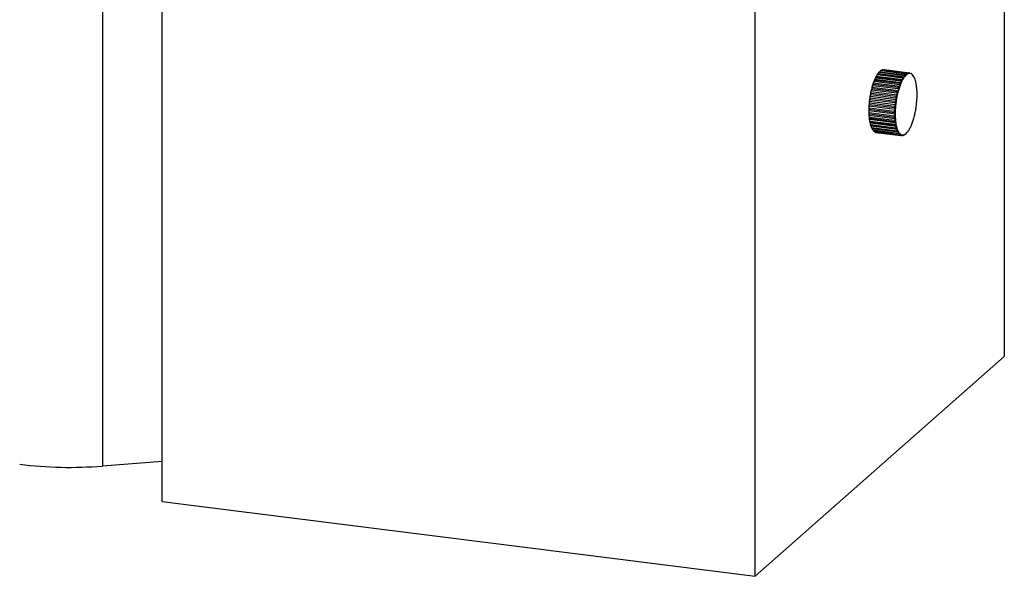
# Paper-space layout '_Dimétrica' of a CAD drawing. Header units: millimetres. Extents: x -509 to 509, y -176 to 525.
# Tile 4 of 7: x 369 to 509, y -176 to -97. Entities that reach past the tile are written whole.
import ezdxf

# ---------------------------------------------------------------- set-up
doc = ezdxf.new("R2010")
doc.units = ezdxf.units.MM

psp = doc.layouts.new('_Dimétrica')

# ---------------------------------------------------------------- linework, layer by layer
at = {"color": 7, "linetype": 'Continuous', "lineweight": 25}
for p, q in [((508.77, 33.86), (508.77, -145.28)), ((380.78, 14.54), (380.78, -160.82)), ((389.23, -165.85), (389.23, 13.28)), ((473.41, -176.46), (473.41, 2.68)), ((491.27, -104.71), (494.83, -105.16)), ((491.35, -104.66), (494.9, -105.11)), ((491.52, -104.58), (495.08, -105.03)), ((491.59, -104.56), (495.15, -105.01)), ((491.76, -104.56), (495.32, -105.01)), ((490.39, -105.94), (494.13, -106.41)), ((490.39, -106.06), (493.94, -106.51)), ((490.54, -105.71), (494.1, -106.16)), ((490.61, -105.49), (494.35, -105.96)), ((490.61, -105.58), (494.17, -106.02)), ((490.78, -105.28), (494.33, -105.73)), ((490.85, -105.13), (494.59, -105.6)), ((490.85, -105.17), (494.4, -105.62)), ((491.02, -104.95), (494.58, -105.39)), ((491.09, -104.86), (494.83, -105.34)), ((491.1, -104.87), (494.65, -105.31)), ((495.72, -105.29), (495.75, -105.3)), ((489.95, -107.43), (493.51, -107.88)), ((489.99, -107.05), (493.73, -107.52)), ((490, -107.24), (493.55, -107.69)), ((490.13, -106.8), (493.68, -107.25)), ((490.18, -106.46), (493.92, -106.93)), ((490.18, -106.62), (493.74, -107.07)), ((490.32, -106.22), (493.88, -106.67)), ((489.7, -108.8), (493.26, -109.25)), ((489.71, -108.35), (493.45, -108.82)), ((489.73, -108.59), (493.29, -109.04)), ((489.81, -108.1), (493.37, -108.55)), ((489.83, -107.68), (493.58, -108.16)), ((489.85, -107.9), (493.4, -108.35)), ((489.54, -110.38), (493.28, -110.86)), ((489.56, -109.72), (493.3, -110.19)), ((489.6, -109.99), (493.16, -110.44)), ((489.6, -110.19), (493.15, -110.64)), ((489.61, -109.04), (493.35, -109.51)), ((489.63, -109.5), (493.19, -109.95)), ((489.65, -109.3), (493.2, -109.74)), ((489.56, -111.02), (493.3, -111.49)), ((489.6, -110.66), (493.15, -111.11)), ((489.6, -110.85), (493.16, -111.3)), ((489.61, -111.6), (493.35, -112.07)), ((489.63, -111.29), (493.19, -111.74)), ((489.65, -111.47), (493.2, -111.91)), ((489.7, -111.87), (493.26, -112.31)), ((489.71, -112.12), (493.45, -112.59)), ((489.73, -112.02), (493.29, -112.47)), ((489.81, -112.37), (493.37, -112.82)), ((489.83, -112.56), (493.58, -113.03)), ((489.85, -112.5), (493.4, -112.95)), ((489.95, -112.79), (493.51, -113.24)), ((489.99, -112.92), (493.73, -113.39)), ((490, -112.9), (493.55, -113.35)), ((490.13, -113.12), (493.68, -113.57)), ((490.18, -113.2), (493.74, -113.65)), ((490.32, -113.35), (493.88, -113.8)), ((490.39, -113.4), (493.94, -113.84)), ((490.54, -113.47), (494.1, -113.92)), ((490.61, -113.49), (494.17, -113.93)), ((494.51, -113.83), (494.58, -113.83)), ((508.77, -145.28), (473.41, -176.46)), ((389.23, -160.15), (380.78, -160.82)), ((389.23, -165.85), (473.41, -176.46))]:
    psp.add_line(p, q, dxfattribs=at)
for centre, radius, start, end in [((491.89, -105.54), 1.03, 121.4717, 126.3341), ((491.7, -105.15), 0.598, 100.0845, 107.0918), ((496.93, -108.84), 7.16, 156.0705, 160.579), ((497.17, -108.85), 7.34, 157.6666, 158.9829), ((495, -107.98), 5.05, 150.433, 156.1256), ((495.2, -107.97), 5.17, 152.4484, 154.1101), ((493.43, -107.08), 3.23, 142.8634, 150.5288), ((493.58, -107.05), 3.31, 145.5775, 147.8146), ((492.35, -106.26), 1.87, 131.9951, 143.03), ((492.48, -106.2), 1.92, 135.9023, 139.1228), ((498.75, -108.42), 5.17, 152.4484, 154.1101), ((498.75, -108.45), 5.05, 150.433, 156.1256), ((497.14, -107.49), 3.31, 145.5775, 147.8146), ((497.17, -107.55), 3.23, 142.8634, 150.5288), ((496.03, -106.65), 1.92, 135.9023, 139.1228), ((496.09, -106.73), 1.87, 131.9951, 143.03), ((495.44, -105.99), 1.03, 121.4717, 126.3341), ((495.51, -106.09), 1.01, 115.5822, 132.2237), ((495.25, -105.6), 0.598, 100.0845, 107.0918), ((495.33, -105.7), 0.59, 91.6411, 115.5353), ((495.32, -105.62), 0.502, 64.1319, 90.7635), ((495.24, -105.51), 0.507, 73.5347, 81.3608), ((495.22, -105.8), 0.713, 42.5259, 63.5718), ((494.79, -106.2), 1.3, 28.574, 42.6708), ((493.87, -106.71), 2.36, 19.3192, 28.7888), ((492.41, -107.24), 3.91, 12.7012, 19.4539), ((500.79, -110.08), 11.21, 164.3062, 167.6494), ((501.12, -110.12), 11.49, 165.4896, 166.4661), ((498.96, -109.57), 9.32, 160.5455, 164.3284), ((499.25, -109.59), 9.55, 161.8846, 162.9893), ((504.53, -110.55), 11.21, 164.3062, 167.6494), ((502.81, -110.04), 9.55, 161.8846, 162.9893), ((502.71, -110.04), 9.32, 160.5455, 164.3284), ((500.73, -109.3), 7.34, 157.6666, 158.9829), ((500.68, -109.32), 7.16, 156.0705, 160.579), ((490.5, -107.68), 5.87, 7.6288, 12.7776), ((488.35, -107.97), 8.03, 3.4973, 7.6735), ((486.27, -108.1), 10.12, 359.9458, 3.5255), ((502.7, -110.47), 13.16, 170.7183, 173.723), ((503.07, -110.52), 13.48, 171.7818, 172.6595), ((502.11, -110.38), 12.57, 167.6332, 170.7319), ((502.47, -110.42), 12.87, 168.73, 169.6351), ((506.44, -110.95), 13.16, 170.7183, 173.723), ((506.03, -110.87), 12.87, 168.73, 169.6351), ((505.85, -110.85), 12.57, 167.6332, 170.7319), ((504.68, -110.57), 11.49, 165.4896, 166.4661), ((483.49, -108.05), 12.9, 353.7098, 356.7545), ((484.56, -108.1), 11.83, 356.7396, 359.9652), ((501.37, -110.39), 11.83, 176.7396, 179.9652), ((499.66, -110.39), 10.12, 179.9458, 183.5255), ((502.44, -110.45), 12.9, 173.7098, 176.7545), ((501.72, -110.44), 12.12, 177.8813, 178.8234), ((502.81, -110.5), 13.22, 174.7875, 175.6768), ((506.36, -110.94), 13.22, 174.7875, 175.6768), ((506.63, -110.97), 13.48, 171.7818, 172.6595), ((505.11, -110.86), 11.83, 176.7396, 179.9652), ((506.18, -110.92), 12.9, 173.7098, 176.7545), ((483.82, -108.12), 12.57, 347.6332, 350.7319), ((483.23, -108.02), 13.16, 350.7183, 353.723), ((497.58, -110.53), 8.03, 183.4973, 187.6735), ((499.96, -110.44), 10.37, 181.2129, 182.2584), ((495.43, -110.82), 5.87, 187.6288, 192.7776), ((497.83, -110.58), 8.23, 184.9757, 186.1952), ((505.27, -110.89), 12.12, 177.8813, 178.8234), ((503.52, -110.89), 10.37, 181.2129, 182.2584), ((501.39, -111.03), 8.23, 184.9757, 186.1952), ((503.4, -110.87), 10.12, 179.9458, 183.5255), ((501.32, -111), 8.03, 183.4973, 187.6735), ((486.96, -108.93), 9.32, 340.5455, 344.3284), ((485.14, -108.41), 11.21, 344.3062, 347.6494), ((495.64, -110.88), 6.01, 189.4516, 190.9548), ((493.52, -111.26), 3.91, 192.7012, 199.4539), ((493.68, -111.33), 4.01, 195.0921, 197.063), ((492.06, -111.78), 2.36, 199.3192, 208.7888), ((492.18, -111.86), 2.41, 202.6723, 205.4358), ((491.23, -112.39), 1.33, 213.5645, 217.6804), ((499.19, -111.33), 6.01, 189.4516, 190.9548), ((499.17, -111.29), 5.87, 187.6288, 192.7776), ((497.23, -111.77), 4.01, 195.0921, 197.063), ((497.26, -111.73), 3.91, 192.7012, 199.4539), ((495.8, -112.25), 2.36, 199.3192, 208.7888), ((492.5, -111.41), 3.23, 322.8634, 330.5288), ((490.92, -110.51), 5.05, 330.433, 336.1256), ((488.99, -109.65), 7.16, 336.0705, 340.579), ((490.79, -112.79), 0.725, 229.9682, 236.1295), ((490.69, -112.99), 0.507, 253.5347, 261.3608), ((495.73, -112.31), 2.41, 202.6723, 205.4358), ((494.79, -112.84), 1.33, 213.5645, 217.6804), ((494.87, -112.77), 1.3, 208.574, 222.6708), ((494.34, -113.24), 0.725, 229.9682, 236.1295), ((494.45, -113.16), 0.713, 222.5259, 243.5718), ((494.24, -113.43), 0.507, 253.5347, 261.3608), ((494.35, -113.35), 0.502, 244.1319, 270.7635), ((494.23, -113.34), 0.598, 280.0845, 287.0918), ((494.34, -113.26), 0.59, 271.6411, 295.5353), ((494.04, -112.95), 1.03, 301.4717, 306.3341), ((494.15, -112.88), 1.01, 295.5822, 312.2237), ((493.58, -112.24), 1.87, 311.9951, 323.03), ((376.11, -102.69), 58.31, 263.0192, 274.5904)]:
    psp.add_arc(centre, radius, start, end, dxfattribs=at)
for points, knots in [([(491.27, -104.71), (491.27, -104.71), (491.26, -104.71), (491.24, -104.71), (491.22, -104.72), (491.2, -104.73), (491.18, -104.75), (491.15, -104.78), (491.12, -104.82), (491.1, -104.85), (491.09, -104.86)], [0, 0, 0, 0, 0.052206, 0.10848, 0.173967, 0.252013, 0.366822, 0.502732, 0.736895, 1, 1, 1, 1]), ([(491.34, -104.7), (491.33, -104.7), (491.31, -104.69), (491.3, -104.68), (491.3, -104.67), (491.31, -104.66), (491.31, -104.66), (491.33, -104.66), (491.34, -104.66), (491.35, -104.66)], [0, 0, 0, 0, 0.260652, 0.495902, 0.629273, 0.747124, 0.848219, 0.929036, 1, 1, 1, 1]), ([(491.52, -104.58), (491.52, -104.58), (491.51, -104.58), (491.49, -104.58), (491.47, -104.59), (491.45, -104.6), (491.43, -104.61), (491.4, -104.63), (491.36, -104.66), (491.35, -104.69), (491.34, -104.7)], [0, 0, 0, 0, 0.052206, 0.10848, 0.173967, 0.252013, 0.366822, 0.502731, 0.736894, 1, 1, 1, 1]), ([(491.57, -104.64), (491.57, -104.63), (491.55, -104.62), (491.55, -104.6), (491.55, -104.58), (491.55, -104.57), (491.56, -104.57), (491.57, -104.56), (491.59, -104.56), (491.59, -104.56)], [0, 0, 0, 0, 0.2606527, 0.4959028, 0.6292747, 0.7471262, 0.8482204, 0.9290364, 1, 1, 1, 1]), ([(490.39, -105.94), (490.38, -105.95), (490.36, -105.97), (490.35, -106), (490.35, -106.02), (490.35, -106.04), (490.35, -106.05), (490.37, -106.06), (490.38, -106.06), (490.39, -106.06)], [0, 0, 0, 0, 0.260652, 0.495902, 0.629272, 0.747122, 0.848218, 0.929036, 1, 1, 1, 1]), ([(490.54, -105.71), (490.54, -105.71), (490.53, -105.71), (490.51, -105.72), (490.49, -105.73), (490.48, -105.75), (490.46, -105.77), (490.43, -105.81), (490.41, -105.87), (490.39, -105.91), (490.39, -105.94)], [0, 0, 0, 0, 0.052206, 0.10848, 0.173968, 0.252014, 0.366824, 0.502734, 0.736896, 1, 1, 1, 1]), ([(490.61, -105.49), (490.6, -105.5), (490.59, -105.51), (490.57, -105.53), (490.57, -105.54), (490.57, -105.56), (490.58, -105.56), (490.59, -105.57), (490.6, -105.57), (490.61, -105.58)], [0, 0, 0, 0, 0.260652, 0.495902, 0.629272, 0.747122, 0.848218, 0.929036, 1, 1, 1, 1]), ([(490.78, -105.28), (490.77, -105.28), (490.76, -105.28), (490.75, -105.29), (490.73, -105.3), (490.71, -105.31), (490.69, -105.34), (490.66, -105.38), (490.63, -105.43), (490.62, -105.47), (490.61, -105.49)], [0, 0, 0, 0, 0.052206, 0.10848, 0.173968, 0.252014, 0.366823, 0.502733, 0.736895, 1, 1, 1, 1]), ([(490.85, -105.13), (490.84, -105.13), (490.82, -105.14), (490.81, -105.15), (490.81, -105.15), (490.81, -105.16), (490.82, -105.17), (490.83, -105.17), (490.84, -105.17), (490.85, -105.17)], [0, 0, 0, 0, 0.260652, 0.495902, 0.629272, 0.747122, 0.848218, 0.929036, 1, 1, 1, 1]), ([(491.02, -104.95), (491.02, -104.95), (491.01, -104.95), (490.99, -104.95), (490.97, -104.96), (490.95, -104.97), (490.93, -104.99), (490.9, -105.03), (490.87, -105.07), (490.86, -105.11), (490.85, -105.13)], [0, 0, 0, 0, 0.052206, 0.10848, 0.173968, 0.252013, 0.366823, 0.502732, 0.736895, 1, 1, 1, 1]), ([(491.09, -104.86), (491.08, -104.86), (491.07, -104.86), (491.06, -104.86), (491.06, -104.86), (491.06, -104.86), (491.07, -104.86), (491.08, -104.86), (491.09, -104.87), (491.1, -104.87)], [0, 0, 0, 0, 0.260652, 0.495902, 0.629272, 0.747123, 0.848219, 0.929036, 1, 1, 1, 1]), ([(494.13, -106.41), (494.13, -106.39), (494.14, -106.34), (494.15, -106.28), (494.15, -106.24), (494.14, -106.21), (494.13, -106.18), (494.12, -106.16), (494.1, -106.16), (494.1, -106.16)], [0, 0, 0, 0, 0.260653, 0.495903, 0.629276, 0.747127, 0.848221, 0.929037, 1, 1, 1, 1]), ([(494.17, -106.02), (494.17, -106.02), (494.18, -106.02), (494.2, -106.02), (494.22, -106.02), (494.24, -106.02), (494.26, -106.01), (494.29, -106), (494.32, -105.98), (494.34, -105.97), (494.35, -105.96)], [0, 0, 0, 0, 0.052206, 0.10848, 0.173967, 0.252013, 0.366822, 0.502731, 0.736894, 1, 1, 1, 1]), ([(494.35, -105.96), (494.36, -105.94), (494.37, -105.9), (494.38, -105.84), (494.38, -105.8), (494.38, -105.78), (494.37, -105.75), (494.35, -105.73), (494.34, -105.73), (494.33, -105.73)], [0, 0, 0, 0, 0.260653, 0.495903, 0.629275, 0.747126, 0.84822, 0.929036, 1, 1, 1, 1]), ([(494.4, -105.62), (494.41, -105.62), (494.42, -105.62), (494.44, -105.62), (494.46, -105.62), (494.48, -105.62), (494.5, -105.62), (494.53, -105.62), (494.56, -105.61), (494.58, -105.6), (494.59, -105.6)], [0, 0, 0, 0, 0.052206, 0.10848, 0.173967, 0.252013, 0.366822, 0.502731, 0.736894, 1, 1, 1, 1]), ([(494.59, -105.6), (494.6, -105.58), (494.61, -105.54), (494.62, -105.5), (494.62, -105.46), (494.62, -105.43), (494.61, -105.41), (494.6, -105.4), (494.59, -105.4), (494.58, -105.39)], [0, 0, 0, 0, 0.2606524, 0.4959022, 0.6292733, 0.7471243, 0.8482194, 0.929036, 1, 1, 1, 1]), ([(494.65, -105.31), (494.66, -105.31), (494.67, -105.32), (494.69, -105.32), (494.7, -105.32), (494.72, -105.32), (494.75, -105.33), (494.78, -105.33), (494.81, -105.33), (494.82, -105.33), (494.83, -105.34)], [0, 0, 0, 0, 0.052206, 0.10848, 0.173967, 0.252013, 0.366822, 0.502732, 0.736895, 1, 1, 1, 1]), ([(494.83, -105.34), (494.84, -105.32), (494.86, -105.29), (494.87, -105.25), (494.87, -105.22), (494.87, -105.19), (494.86, -105.18), (494.85, -105.16), (494.84, -105.16), (494.83, -105.16)], [0, 0, 0, 0, 0.260652, 0.495902, 0.629272, 0.747123, 0.848219, 0.929036, 1, 1, 1, 1]), ([(494.9, -105.11), (494.91, -105.11), (494.92, -105.11), (494.94, -105.11), (494.95, -105.12), (494.97, -105.13), (494.99, -105.13), (495.02, -105.14), (495.05, -105.16), (495.07, -105.17), (495.08, -105.17)], [0, 0, 0, 0, 0.052206, 0.10848, 0.173968, 0.252013, 0.366823, 0.502732, 0.736895, 1, 1, 1, 1]), ([(495.08, -105.17), (495.09, -105.16), (495.1, -105.13), (495.11, -105.1), (495.12, -105.08), (495.12, -105.06), (495.11, -105.04), (495.1, -105.03), (495.08, -105.03), (495.08, -105.03)], [0, 0, 0, 0, 0.260652, 0.495902, 0.629272, 0.747122, 0.848218, 0.929036, 1, 1, 1, 1]), ([(495.15, -105.01), (495.15, -105.01), (495.16, -105.01), (495.18, -105.02), (495.2, -105.03), (495.22, -105.04), (495.24, -105.05), (495.26, -105.06), (495.29, -105.09), (495.31, -105.11), (495.31, -105.11)], [0, 0, 0, 0, 0.052206, 0.10848, 0.173968, 0.252014, 0.366823, 0.502733, 0.736895, 1, 1, 1, 1]), ([(495.31, -105.11), (495.32, -105.11), (495.34, -105.09), (495.35, -105.06), (495.36, -105.05), (495.35, -105.03), (495.35, -105.02), (495.34, -105.01), (495.32, -105.01), (495.32, -105.01)], [0, 0, 0, 0, 0.260652, 0.495902, 0.629272, 0.747122, 0.848218, 0.929036, 1, 1, 1, 1]), ([(495.54, -105.16), (495.55, -105.16), (495.57, -105.15), (495.58, -105.13), (495.58, -105.12), (495.58, -105.12), (495.57, -105.11), (495.56, -105.1), (495.55, -105.1), (495.54, -105.1)], [0, 0, 0, 0, 0.260652, 0.495902, 0.629272, 0.747122, 0.848218, 0.929036, 1, 1, 1, 1]), ([(495.75, -105.32), (495.76, -105.32), (495.77, -105.32), (495.78, -105.31), (495.79, -105.31), (495.79, -105.31), (495.78, -105.3), (495.77, -105.3), (495.75, -105.3), (495.75, -105.3)], [0, 0, 0, 0, 0.260652, 0.495902, 0.629272, 0.747123, 0.848219, 0.929036, 1, 1, 1, 1]), ([(489.95, -107.43), (489.95, -107.43), (489.94, -107.43), (489.92, -107.44), (489.91, -107.45), (489.89, -107.47), (489.88, -107.5), (489.86, -107.55), (489.84, -107.61), (489.84, -107.66), (489.83, -107.68)], [0, 0, 0, 0, 0.052206, 0.10848, 0.173967, 0.252013, 0.366822, 0.502731, 0.736894, 1, 1, 1, 1]), ([(489.99, -107.05), (489.98, -107.07), (489.97, -107.1), (489.96, -107.14), (489.96, -107.18), (489.96, -107.2), (489.97, -107.22), (489.98, -107.24), (489.99, -107.24), (490, -107.24)], [0, 0, 0, 0, 0.260652, 0.495902, 0.629273, 0.747124, 0.848219, 0.929036, 1, 1, 1, 1]), ([(490.13, -106.8), (490.12, -106.8), (490.11, -106.8), (490.09, -106.81), (490.08, -106.82), (490.06, -106.84), (490.05, -106.87), (490.03, -106.91), (490.01, -106.97), (490, -107.02), (489.99, -107.05)], [0, 0, 0, 0, 0.052206, 0.10848, 0.173968, 0.252013, 0.366822, 0.502732, 0.736895, 1, 1, 1, 1]), ([(490.18, -106.46), (490.17, -106.48), (490.15, -106.51), (490.14, -106.54), (490.14, -106.57), (490.14, -106.59), (490.15, -106.61), (490.16, -106.62), (490.17, -106.62), (490.18, -106.62)], [0, 0, 0, 0, 0.260652, 0.495902, 0.629272, 0.747123, 0.848219, 0.929036, 1, 1, 1, 1]), ([(490.32, -106.22), (490.32, -106.22), (490.31, -106.22), (490.29, -106.23), (490.28, -106.24), (490.26, -106.26), (490.24, -106.29), (490.22, -106.33), (490.2, -106.39), (490.18, -106.44), (490.18, -106.46)], [0, 0, 0, 0, 0.052206, 0.10848, 0.173968, 0.252013, 0.366823, 0.502733, 0.736895, 1, 1, 1, 1]), ([(493.55, -107.69), (493.56, -107.69), (493.57, -107.69), (493.59, -107.68), (493.61, -107.68), (493.63, -107.66), (493.65, -107.64), (493.68, -107.61), (493.71, -107.57), (493.72, -107.54), (493.73, -107.52)], [0, 0, 0, 0, 0.052206, 0.10848, 0.173968, 0.252013, 0.366822, 0.502732, 0.736895, 1, 1, 1, 1]), ([(493.73, -107.52), (493.74, -107.49), (493.74, -107.44), (493.74, -107.38), (493.74, -107.33), (493.73, -107.3), (493.72, -107.27), (493.7, -107.25), (493.69, -107.25), (493.68, -107.25)], [0, 0, 0, 0, 0.2606522, 0.495902, 0.6292728, 0.7471236, 0.848219, 0.9290359, 1, 1, 1, 1]), ([(493.74, -107.07), (493.74, -107.07), (493.75, -107.07), (493.77, -107.07), (493.79, -107.06), (493.81, -107.05), (493.83, -107.03), (493.86, -107.01), (493.89, -106.98), (493.91, -106.95), (493.92, -106.93)], [0, 0, 0, 0, 0.052206, 0.10848, 0.173967, 0.252013, 0.366822, 0.502731, 0.736894, 1, 1, 1, 1]), ([(493.92, -106.93), (493.92, -106.91), (493.93, -106.86), (493.94, -106.8), (493.93, -106.75), (493.92, -106.72), (493.91, -106.69), (493.9, -106.67), (493.88, -106.67), (493.88, -106.67)], [0, 0, 0, 0, 0.260653, 0.495902, 0.629274, 0.747125, 0.84822, 0.929036, 1, 1, 1, 1]), ([(493.94, -106.51), (493.95, -106.51), (493.96, -106.51), (493.97, -106.51), (493.99, -106.5), (494.01, -106.5), (494.04, -106.49), (494.07, -106.47), (494.1, -106.44), (494.12, -106.42), (494.13, -106.41)], [0, 0, 0, 0, 0.052206, 0.10848, 0.173967, 0.252013, 0.366822, 0.502731, 0.736894, 1, 1, 1, 1]), ([(489.7, -108.8), (489.7, -108.8), (489.69, -108.8), (489.67, -108.81), (489.66, -108.82), (489.65, -108.84), (489.64, -108.86), (489.62, -108.91), (489.61, -108.96), (489.61, -109.01), (489.61, -109.04)], [0, 0, 0, 0, 0.052206, 0.10848, 0.173967, 0.252013, 0.366822, 0.502731, 0.736894, 1, 1, 1, 1]), ([(489.71, -108.35), (489.7, -108.37), (489.69, -108.42), (489.68, -108.47), (489.68, -108.52), (489.69, -108.55), (489.7, -108.57), (489.71, -108.59), (489.72, -108.59), (489.73, -108.59)], [0, 0, 0, 0, 0.260653, 0.495903, 0.629276, 0.747127, 0.848221, 0.929037, 1, 1, 1, 1]), ([(489.81, -108.1), (489.81, -108.1), (489.8, -108.1), (489.78, -108.11), (489.77, -108.12), (489.75, -108.14), (489.74, -108.17), (489.72, -108.22), (489.71, -108.28), (489.71, -108.33), (489.71, -108.35)], [0, 0, 0, 0, 0.052206, 0.10848, 0.173967, 0.252013, 0.366822, 0.502731, 0.736894, 1, 1, 1, 1]), ([(489.83, -107.68), (489.83, -107.7), (489.81, -107.74), (489.8, -107.79), (489.8, -107.83), (489.81, -107.86), (489.82, -107.88), (489.83, -107.9), (489.84, -107.9), (489.85, -107.9)], [0, 0, 0, 0, 0.260653, 0.495902, 0.629274, 0.747125, 0.84822, 0.929036, 1, 1, 1, 1]), ([(493.29, -109.04), (493.29, -109.04), (493.3, -109.04), (493.32, -109.04), (493.33, -109.02), (493.35, -109.01), (493.37, -108.98), (493.4, -108.94), (493.43, -108.89), (493.44, -108.85), (493.45, -108.82)], [0, 0, 0, 0, 0.052206, 0.10848, 0.173968, 0.252014, 0.366824, 0.502734, 0.736896, 1, 1, 1, 1]), ([(493.45, -108.82), (493.45, -108.8), (493.45, -108.75), (493.44, -108.69), (493.43, -108.64), (493.42, -108.6), (493.4, -108.58), (493.39, -108.56), (493.37, -108.55), (493.37, -108.55)], [0, 0, 0, 0, 0.260652, 0.495902, 0.629272, 0.747122, 0.848218, 0.929036, 1, 1, 1, 1]), ([(493.4, -108.35), (493.41, -108.35), (493.42, -108.35), (493.44, -108.35), (493.45, -108.34), (493.47, -108.32), (493.5, -108.3), (493.52, -108.26), (493.55, -108.22), (493.57, -108.18), (493.58, -108.16)], [0, 0, 0, 0, 0.052206, 0.10848, 0.173968, 0.252013, 0.366823, 0.502733, 0.736895, 1, 1, 1, 1]), ([(493.58, -108.16), (493.58, -108.13), (493.58, -108.08), (493.58, -108.02), (493.57, -107.97), (493.56, -107.93), (493.55, -107.91), (493.53, -107.89), (493.51, -107.88), (493.51, -107.88)], [0, 0, 0, 0, 0.260652, 0.495902, 0.629272, 0.747123, 0.848219, 0.929036, 1, 1, 1, 1]), ([(489.6, -110.19), (489.59, -110.19), (489.58, -110.19), (489.57, -110.19), (489.56, -110.2), (489.55, -110.22), (489.54, -110.24), (489.53, -110.28), (489.53, -110.32), (489.53, -110.36), (489.54, -110.38)], [0, 0, 0, 0, 0.052206, 0.10848, 0.173967, 0.252013, 0.366822, 0.502732, 0.736895, 1, 1, 1, 1]), ([(489.54, -110.38), (489.53, -110.41), (489.53, -110.46), (489.53, -110.52), (489.54, -110.57), (489.55, -110.61), (489.56, -110.63), (489.58, -110.65), (489.59, -110.66), (489.6, -110.66)], [0, 0, 0, 0, 0.260652, 0.495902, 0.629272, 0.747123, 0.848219, 0.929036, 1, 1, 1, 1]), ([(489.56, -109.72), (489.55, -109.74), (489.54, -109.79), (489.54, -109.86), (489.55, -109.9), (489.56, -109.94), (489.57, -109.96), (489.58, -109.98), (489.6, -109.99), (489.6, -109.99)], [0, 0, 0, 0, 0.260652, 0.495902, 0.629273, 0.747124, 0.848219, 0.929036, 1, 1, 1, 1]), ([(489.63, -109.5), (489.63, -109.5), (489.62, -109.5), (489.6, -109.51), (489.59, -109.52), (489.58, -109.53), (489.57, -109.56), (489.56, -109.6), (489.55, -109.65), (489.55, -109.7), (489.56, -109.72)], [0, 0, 0, 0, 0.052206, 0.10848, 0.173967, 0.252013, 0.366822, 0.502731, 0.736894, 1, 1, 1, 1]), ([(489.61, -109.04), (489.61, -109.06), (489.6, -109.11), (489.59, -109.17), (489.6, -109.21), (489.6, -109.24), (489.61, -109.27), (489.63, -109.29), (489.64, -109.29), (489.65, -109.3)], [0, 0, 0, 0, 0.260653, 0.495903, 0.629275, 0.747126, 0.84822, 0.929036, 1, 1, 1, 1]), ([(493.16, -110.44), (493.16, -110.44), (493.17, -110.44), (493.19, -110.43), (493.21, -110.42), (493.22, -110.4), (493.24, -110.37), (493.26, -110.33), (493.28, -110.26), (493.29, -110.22), (493.3, -110.19)], [0, 0, 0, 0, 0.052206, 0.10848, 0.173968, 0.252013, 0.366823, 0.502732, 0.736895, 1, 1, 1, 1]), ([(493.3, -110.19), (493.3, -110.17), (493.29, -110.12), (493.28, -110.07), (493.26, -110.03), (493.24, -110), (493.23, -109.97), (493.21, -109.95), (493.19, -109.95), (493.19, -109.95)], [0, 0, 0, 0, 0.260652, 0.495902, 0.629272, 0.747122, 0.848218, 0.929036, 1, 1, 1, 1]), ([(493.2, -109.74), (493.21, -109.74), (493.22, -109.74), (493.23, -109.74), (493.25, -109.72), (493.27, -109.71), (493.29, -109.68), (493.31, -109.64), (493.34, -109.58), (493.35, -109.53), (493.35, -109.51)], [0, 0, 0, 0, 0.052206, 0.10848, 0.173968, 0.252014, 0.366823, 0.502733, 0.736895, 1, 1, 1, 1]), ([(493.35, -109.51), (493.35, -109.48), (493.35, -109.44), (493.34, -109.38), (493.33, -109.33), (493.31, -109.3), (493.3, -109.27), (493.28, -109.25), (493.26, -109.25), (493.26, -109.25)], [0, 0, 0, 0, 0.260652, 0.495902, 0.629272, 0.747122, 0.848218, 0.929036, 1, 1, 1, 1]), ([(489.6, -110.85), (489.6, -110.85), (489.59, -110.85), (489.58, -110.85), (489.57, -110.86), (489.56, -110.88), (489.55, -110.89), (489.54, -110.92), (489.54, -110.97), (489.55, -111), (489.56, -111.02)], [0, 0, 0, 0, 0.052206, 0.10848, 0.173968, 0.252013, 0.366823, 0.502732, 0.736895, 1, 1, 1, 1]), ([(489.56, -111.02), (489.55, -111.04), (489.55, -111.09), (489.56, -111.16), (489.57, -111.2), (489.58, -111.24), (489.59, -111.26), (489.61, -111.28), (489.62, -111.29), (489.63, -111.29)], [0, 0, 0, 0, 0.260652, 0.495902, 0.629272, 0.747122, 0.848218, 0.929036, 1, 1, 1, 1]), ([(489.65, -111.47), (489.64, -111.47), (489.63, -111.46), (489.62, -111.47), (489.61, -111.47), (489.6, -111.48), (489.6, -111.5), (489.59, -111.52), (489.6, -111.56), (489.61, -111.58), (489.61, -111.6)], [0, 0, 0, 0, 0.052206, 0.10848, 0.173968, 0.252014, 0.366823, 0.502733, 0.736895, 1, 1, 1, 1]), ([(489.61, -111.6), (489.61, -111.62), (489.61, -111.67), (489.62, -111.73), (489.63, -111.78), (489.65, -111.81), (489.66, -111.84), (489.68, -111.86), (489.7, -111.86), (489.7, -111.87)], [0, 0, 0, 0, 0.260652, 0.495902, 0.629272, 0.747122, 0.848218, 0.929036, 1, 1, 1, 1]), ([(493.28, -110.86), (493.27, -110.84), (493.27, -110.8), (493.25, -110.75), (493.23, -110.71), (493.21, -110.68), (493.19, -110.66), (493.17, -110.64), (493.16, -110.64), (493.15, -110.64)], [0, 0, 0, 0, 0.260652, 0.495902, 0.629272, 0.747123, 0.848219, 0.929036, 1, 1, 1, 1]), ([(493.15, -111.11), (493.16, -111.11), (493.17, -111.11), (493.18, -111.1), (493.2, -111.09), (493.21, -111.07), (493.23, -111.04), (493.25, -110.99), (493.27, -110.93), (493.27, -110.88), (493.28, -110.86)], [0, 0, 0, 0, 0.052206, 0.10848, 0.173967, 0.252013, 0.366822, 0.502732, 0.736895, 1, 1, 1, 1]), ([(493.3, -111.49), (493.29, -111.47), (493.28, -111.44), (493.26, -111.39), (493.24, -111.36), (493.22, -111.34), (493.2, -111.32), (493.18, -111.3), (493.16, -111.3), (493.16, -111.3)], [0, 0, 0, 0, 0.260652, 0.495902, 0.629273, 0.747124, 0.848219, 0.929036, 1, 1, 1, 1]), ([(493.19, -111.74), (493.19, -111.74), (493.2, -111.74), (493.22, -111.73), (493.23, -111.72), (493.24, -111.7), (493.26, -111.67), (493.28, -111.62), (493.29, -111.56), (493.3, -111.51), (493.3, -111.49)], [0, 0, 0, 0, 0.052206, 0.10848, 0.173967, 0.252013, 0.366822, 0.502731, 0.736894, 1, 1, 1, 1]), ([(489.73, -112.02), (489.73, -112.02), (489.72, -112.02), (489.7, -112.02), (489.69, -112.03), (489.69, -112.03), (489.68, -112.04), (489.68, -112.06), (489.69, -112.09), (489.7, -112.11), (489.71, -112.12)], [0, 0, 0, 0, 0.052206, 0.10848, 0.173968, 0.252014, 0.366824, 0.502734, 0.736896, 1, 1, 1, 1]), ([(489.71, -112.12), (489.71, -112.14), (489.71, -112.19), (489.72, -112.25), (489.74, -112.29), (489.75, -112.32), (489.77, -112.35), (489.79, -112.36), (489.8, -112.37), (489.81, -112.37)], [0, 0, 0, 0, 0.260652, 0.4959016, 0.6292718, 0.7471223, 0.8482183, 0.9290356, 1, 1, 1, 1]), ([(489.85, -112.5), (489.84, -112.5), (489.83, -112.5), (489.82, -112.5), (489.81, -112.5), (489.81, -112.51), (489.8, -112.51), (489.8, -112.53), (489.81, -112.54), (489.83, -112.55), (489.83, -112.56)], [0, 0, 0, 0, 0.052206, 0.10848, 0.173968, 0.252013, 0.366823, 0.502733, 0.736895, 1, 1, 1, 1]), ([(489.83, -112.56), (489.84, -112.58), (489.84, -112.62), (489.86, -112.68), (489.88, -112.72), (489.89, -112.75), (489.91, -112.77), (489.93, -112.79), (489.95, -112.79), (489.95, -112.79)], [0, 0, 0, 0, 0.260652, 0.495902, 0.629272, 0.747123, 0.848219, 0.929036, 1, 1, 1, 1]), ([(490, -112.9), (490, -112.9), (489.99, -112.9), (489.97, -112.9), (489.97, -112.9), (489.96, -112.9), (489.96, -112.9), (489.96, -112.9), (489.97, -112.91), (489.98, -112.91), (489.99, -112.92)], [0, 0, 0, 0, 0.052206, 0.10848, 0.173968, 0.252013, 0.366822, 0.502732, 0.736895, 1, 1, 1, 1]), ([(489.99, -112.92), (490, -112.94), (490.01, -112.97), (490.02, -113.02), (490.04, -113.05), (490.06, -113.08), (490.08, -113.1), (490.1, -113.12), (490.12, -113.12), (490.13, -113.12)], [0, 0, 0, 0, 0.2606522, 0.495902, 0.6292728, 0.7471236, 0.848219, 0.9290359, 1, 1, 1, 1]), ([(490.18, -113.2), (490.18, -113.2), (490.17, -113.2), (490.16, -113.19), (490.15, -113.19), (490.14, -113.19), (490.14, -113.19), (490.14, -113.18), (490.15, -113.18), (490.17, -113.18), (490.18, -113.17)], [0, 0, 0, 0, 0.0522056, 0.1084796, 0.1739674, 0.2520127, 0.3668219, 0.5027314, 0.7368944, 1, 1, 1, 1]), ([(490.18, -113.17), (490.18, -113.19), (490.2, -113.22), (490.22, -113.26), (490.24, -113.29), (490.26, -113.31), (490.28, -113.33), (490.3, -113.35), (490.32, -113.35), (490.32, -113.35)], [0, 0, 0, 0, 0.260653, 0.495902, 0.629274, 0.747125, 0.84822, 0.929036, 1, 1, 1, 1]), ([(493.35, -112.07), (493.35, -112.06), (493.34, -112.03), (493.31, -111.99), (493.29, -111.97), (493.27, -111.95), (493.25, -111.93), (493.22, -111.92), (493.21, -111.91), (493.2, -111.91)], [0, 0, 0, 0, 0.260653, 0.495903, 0.629275, 0.747126, 0.84822, 0.929036, 1, 1, 1, 1]), ([(493.26, -112.31), (493.26, -112.31), (493.27, -112.31), (493.29, -112.31), (493.3, -112.29), (493.31, -112.27), (493.33, -112.25), (493.34, -112.2), (493.35, -112.14), (493.35, -112.1), (493.35, -112.07)], [0, 0, 0, 0, 0.052206, 0.10848, 0.173967, 0.252013, 0.366822, 0.502731, 0.736894, 1, 1, 1, 1]), ([(493.45, -112.59), (493.44, -112.58), (493.43, -112.56), (493.4, -112.53), (493.37, -112.51), (493.35, -112.49), (493.33, -112.48), (493.31, -112.47), (493.29, -112.47), (493.29, -112.47)], [0, 0, 0, 0, 0.2606529, 0.4959032, 0.6292756, 0.7471274, 0.848221, 0.9290367, 1, 1, 1, 1]), ([(493.37, -112.82), (493.37, -112.82), (493.38, -112.82), (493.39, -112.81), (493.41, -112.8), (493.42, -112.78), (493.43, -112.76), (493.44, -112.71), (493.45, -112.66), (493.45, -112.61), (493.45, -112.59)], [0, 0, 0, 0, 0.052206, 0.10848, 0.173967, 0.252013, 0.366822, 0.502731, 0.736894, 1, 1, 1, 1]), ([(493.58, -113.03), (493.57, -113.02), (493.55, -113.01), (493.52, -112.99), (493.5, -112.98), (493.47, -112.97), (493.45, -112.96), (493.43, -112.95), (493.41, -112.95), (493.4, -112.95)], [0, 0, 0, 0, 0.260653, 0.495902, 0.629274, 0.747125, 0.84822, 0.929036, 1, 1, 1, 1]), ([(493.51, -113.24), (493.51, -113.24), (493.52, -113.24), (493.54, -113.23), (493.55, -113.22), (493.56, -113.21), (493.57, -113.18), (493.58, -113.15), (493.58, -113.1), (493.58, -113.05), (493.58, -113.03)], [0, 0, 0, 0, 0.052206, 0.10848, 0.173967, 0.252013, 0.366822, 0.502731, 0.736894, 1, 1, 1, 1]), ([(490.39, -113.4), (490.38, -113.4), (490.37, -113.39), (490.36, -113.39), (490.35, -113.39), (490.35, -113.38), (490.35, -113.37), (490.35, -113.36), (490.36, -113.35), (490.38, -113.34), (490.39, -113.33)], [0, 0, 0, 0, 0.0522056, 0.1084796, 0.1739673, 0.2520126, 0.3668218, 0.5027312, 0.7368943, 1, 1, 1, 1]), ([(490.39, -113.33), (490.39, -113.34), (490.41, -113.37), (490.43, -113.4), (490.46, -113.42), (490.48, -113.44), (490.5, -113.46), (490.52, -113.47), (490.54, -113.47), (490.54, -113.47)], [0, 0, 0, 0, 0.260653, 0.495903, 0.629276, 0.747127, 0.848221, 0.929037, 1, 1, 1, 1]), ([(493.73, -113.39), (493.72, -113.38), (493.71, -113.38), (493.68, -113.37), (493.65, -113.36), (493.63, -113.36), (493.6, -113.35), (493.58, -113.35), (493.56, -113.35), (493.55, -113.35)], [0, 0, 0, 0, 0.260652, 0.495902, 0.629273, 0.747124, 0.848219, 0.929036, 1, 1, 1, 1]), ([(493.68, -113.57), (493.68, -113.57), (493.69, -113.57), (493.71, -113.56), (493.72, -113.56), (493.73, -113.54), (493.74, -113.52), (493.74, -113.49), (493.74, -113.44), (493.74, -113.41), (493.73, -113.39)], [0, 0, 0, 0, 0.052206, 0.10848, 0.173968, 0.252013, 0.366822, 0.502732, 0.736895, 1, 1, 1, 1]), ([(493.92, -113.65), (493.91, -113.65), (493.89, -113.65), (493.86, -113.65), (493.83, -113.65), (493.81, -113.65), (493.78, -113.65), (493.76, -113.65), (493.74, -113.65), (493.74, -113.65)], [0, 0, 0, 0, 0.260652, 0.495902, 0.629272, 0.747123, 0.848219, 0.929036, 1, 1, 1, 1]), ([(493.88, -113.8), (493.88, -113.8), (493.89, -113.8), (493.91, -113.79), (493.92, -113.79), (493.92, -113.78), (493.93, -113.76), (493.94, -113.73), (493.93, -113.69), (493.92, -113.66), (493.92, -113.65)], [0, 0, 0, 0, 0.052206, 0.10848, 0.173968, 0.252013, 0.366823, 0.502733, 0.736895, 1, 1, 1, 1]), ([(494.13, -113.8), (494.12, -113.81), (494.1, -113.82), (494.07, -113.83), (494.04, -113.84), (494.01, -113.84), (493.99, -113.85), (493.96, -113.85), (493.95, -113.85), (493.94, -113.84)], [0, 0, 0, 0, 0.260652, 0.495902, 0.629272, 0.747122, 0.848218, 0.929036, 1, 1, 1, 1]), ([(494.1, -113.92), (494.1, -113.92), (494.11, -113.92), (494.12, -113.92), (494.13, -113.91), (494.14, -113.9), (494.15, -113.89), (494.15, -113.87), (494.14, -113.84), (494.13, -113.82), (494.13, -113.8)], [0, 0, 0, 0, 0.052206, 0.10848, 0.173968, 0.252014, 0.366824, 0.502734, 0.736896, 1, 1, 1, 1]), ([(494.35, -113.85), (494.34, -113.86), (494.32, -113.88), (494.29, -113.9), (494.26, -113.92), (494.24, -113.93), (494.21, -113.93), (494.19, -113.94), (494.17, -113.94), (494.17, -113.93)], [0, 0, 0, 0, 0.260652, 0.495902, 0.629272, 0.747122, 0.848218, 0.929036, 1, 1, 1, 1]), ([(494.33, -113.93), (494.34, -113.93), (494.35, -113.93), (494.36, -113.93), (494.37, -113.93), (494.38, -113.92), (494.38, -113.91), (494.38, -113.9), (494.37, -113.88), (494.36, -113.86), (494.35, -113.85)], [0, 0, 0, 0, 0.052206, 0.10848, 0.173968, 0.252014, 0.366823, 0.502733, 0.736895, 1, 1, 1, 1]), ([(494.59, -113.8), (494.58, -113.81), (494.56, -113.83), (494.53, -113.86), (494.5, -113.88), (494.48, -113.9), (494.45, -113.91), (494.43, -113.92), (494.41, -113.92), (494.4, -113.92)], [0, 0, 0, 0, 0.260652, 0.495902, 0.629272, 0.747122, 0.848218, 0.929036, 1, 1, 1, 1]), ([(494.58, -113.83), (494.58, -113.84), (494.59, -113.84), (494.61, -113.84), (494.61, -113.84), (494.62, -113.83), (494.62, -113.83), (494.62, -113.82), (494.61, -113.81), (494.6, -113.8), (494.59, -113.8)], [0, 0, 0, 0, 0.052206, 0.10848, 0.173968, 0.252013, 0.366823, 0.502732, 0.736895, 1, 1, 1, 1]), ([(494.83, -113.63), (494.82, -113.65), (494.81, -113.68), (494.78, -113.72), (494.75, -113.75), (494.72, -113.76), (494.7, -113.78), (494.67, -113.79), (494.66, -113.79), (494.65, -113.79)], [0, 0, 0, 0, 0.260652, 0.495902, 0.629272, 0.747123, 0.848219, 0.929036, 1, 1, 1, 1])]:
    psp.add_open_spline(points, degree=3, knots=knots, dxfattribs=at)

doc.saveas('drawing.dxf')
